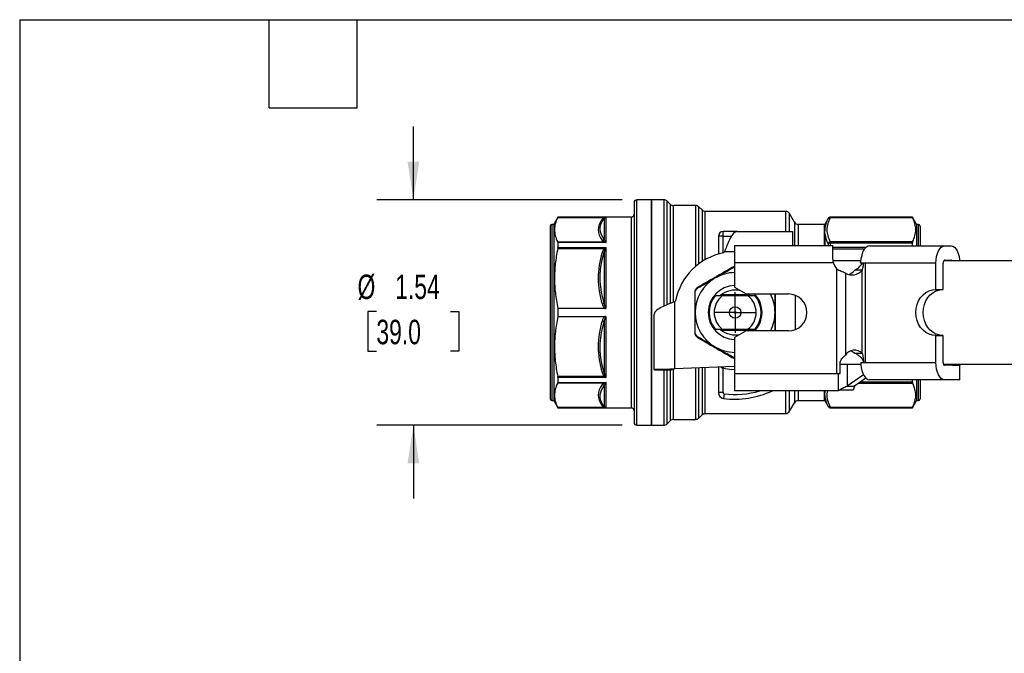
# Model space of a CAD drawing. Header units: inches. Extents: x 0.5 to 21.5, y 0.5 to 16.5.
# Tile 7 of 14: x 0.5 to 7.2, y 12.2 to 16.5. Entities that reach past the tile are written whole.
import ezdxf

# ---------------------------------------------------------------- set-up
doc = ezdxf.new("R2010")
doc.units = ezdxf.units.IN
doc.header["$LTSCALE"] = 2
doc.header["$MEASUREMENT"] = 0
doc.linetypes.add('SLD-Center', pattern=[0.75, 0.6, -0.05, 0.05, -0.05])
doc.linetypes.add('SLD-Solid', pattern=[0])
doc.layers.add('CENTER', color=40, linetype='SLD-Center')
doc.layers.add('DIMENSIONS', color=140, linetype='SLD-Solid', lineweight=25)
doc.layers.add('TEXT', color=140, linetype='SLD-Solid', lineweight=25)
doc.styles.add('SLDTEXTSTYLE0', font='TXT', dxfattribs={"width": 0.7})
doc.dimstyles.new('SLDDIMSTYLE0', dxfattribs={"dimtxt": 0.169922, "dimasz": 0.26, "dimexe": 0, "dimexo": 0.0625, "dimgap": 0.04248, "dimtad": 0, "dimtih": 1, "dimtoh": 1, "dimrnd": 1e-09, "dimzin": 12, "dimdsep": 46, "dimtxsty": 'SLDTEXTSTYLE0', "dimsah": 1, "dimcen": 0.09, "dimadec": 0, "dimazin": 3, "dimtfac": 1, "dimtmove": 0, "dimatfit": 0, "dimfxl": 0, "dimfrac": 2, "dimtolj": 1, "dimtzin": 12, "dimarcsym": 0})

# ---------------------------------------------------------------- blocks, each defined once
blk = doc.blocks.new('_D_7')
at = {"layer": 'DIMENSIONS'}
for p, q in [((3.1824, 15.2731), (3.1824, 15.7731)), ((4.6051, 15.2731), (2.9324, 15.2731)), ((2.93, 14.511), (2.8729, 14.511)), ((2.8729, 14.511), (2.8729, 14.2409)), ((3.4349, 14.511), (3.492, 14.511)), ((3.492, 14.511), (3.492, 14.2409)), ((2.8729, 14.2409), (2.93, 14.2409)), ((3.492, 14.2409), (3.4349, 14.2409)), ((4.6051, 13.7377), (2.9324, 13.7377)), ((3.1824, 13.7377), (3.1824, 13.2377))]:
    blk.add_line(p, q, dxfattribs=at)
for points in [[(3.1824, 15.2731), (3.2224, 15.5331), (3.1424, 15.5331)], [(3.1824, 13.7377), (3.1424, 13.4777), (3.2224, 13.4777)]]:
    blk.add_solid(points, dxfattribs=at)
at = {"layer": 'DIMENSIONS', "char_height": 0.16667, "attachment_point": 1, "style": 'SLDTEXTSTYLE0'}
for s, insert in [('%%c', (2.8017, 14.7639)), ('1.54', (3.0582, 14.7639)), ('39.0', (2.93, 14.4558))]:
    blk.add_mtext(s, dxfattribs=dict(at, insert=insert))
blk = doc.blocks.new('SW_CENTERMARKSYMBOL_1')
at = {"layer": 'CENTER', "color": 0}
for p, q in [((0, 0.1), (0, 0.1394)), ((0, 0), (0, 0.1)), ((-0.1, 0), (-0.1394, 0)), ((0, 0), (-0.1, 0)), ((0, 0), (0, -0.1)), ((0, 0), (0.1, 0)), ((0.1, 0), (0.1394, 0)), ((0, -0.1), (0, -0.1394))]:
    blk.add_line(p, q, dxfattribs=at)

msp = doc.modelspace()

# ---------------------------------------------------------------- linework, layer by layer
for p, q in [((4.6854, 15.2534), (4.6854, 13.7573)), ((4.8035, 15.2731), (4.7051, 15.2731)), ((4.7051, 13.7377), (4.7051, 15.2731)), ((4.8889, 15.2731), (4.8035, 15.2731)), ((4.8035, 15.2731), (4.8035, 14.5054)), ((4.8035, 14.7992), (4.8035, 15.2731)), ((4.8889, 15.2731), (4.8889, 14.5483)), ((4.9321, 15.243), (4.9111, 15.2639)), ((4.9111, 14.5581), (4.9111, 15.2639)), ((4.9321, 15.243), (4.9321, 14.5668)), ((5.1054, 15.2337), (4.9543, 15.2337)), ((4.9543, 14.5759), (4.9543, 15.2337)), ((5.1054, 15.2337), (5.1054, 14.8193)), ((5.1486, 15.2036), (5.1277, 15.2245)), ((5.1277, 14.8371), (5.1277, 15.2245)), ((5.1486, 15.2036), (5.1486, 14.8517)), ((5.7184, 15.1944), (5.1709, 15.1944)), ((5.1709, 14.8652), (5.1709, 15.1944)), ((5.7184, 15.1944), (5.7184, 15.0566)), ((5.7786, 15.1215), (5.7457, 15.1786)), ((5.7457, 15.0566), (5.7457, 15.1786)), ((4.1145, 15.094), (4.1145, 13.9168)), ((4.1381, 15.1058), (4.1263, 15.1058)), ((4.1263, 15.1058), (4.1263, 13.905)), ((4.1665, 15.155), (4.1381, 15.1058)), ((4.1381, 15.1058), (4.1381, 13.905)), ((4.1659, 15.1531), (4.4834, 15.1531)), ((4.6657, 15.155), (4.1665, 15.155)), ((4.1665, 15.155), (4.1665, 15.1545)), ((4.1665, 15.1545), (4.4967, 15.1545)), ((4.4828, 15.146), (4.4828, 15.0041)), ((4.4967, 14.9815), (4.4967, 15.1545)), ((4.6657, 15.155), (4.6657, 13.8558)), ((5.7786, 15.1215), (5.7786, 14.9618)), ((5.98, 15.1058), (5.8059, 15.1058)), ((5.8059, 14.9618), (5.8059, 15.1058)), ((5.98, 15.1058), (5.98, 15.0828)), ((6.0073, 15.1451), (5.9869, 15.1097)), ((5.9869, 15.0866), (5.9869, 15.1097)), ((6.0073, 15.1451), (6.0073, 15.1448)), ((6.0239, 15.1522), (6.5833, 15.1522)), ((6.5822, 15.155), (6.0244, 15.155)), ((6.0244, 15.1546), (6.0244, 15.155)), ((6.5822, 15.1546), (6.0244, 15.1546)), ((6.6106, 15.1058), (6.5822, 15.155)), ((6.5822, 15.1546), (6.5822, 15.155)), ((6.6224, 15.1058), (6.6106, 15.1058)), ((6.6106, 15.1058), (6.6106, 14.9598)), ((6.6224, 15.1058), (6.6224, 14.9598)), ((6.6342, 15.094), (6.6342, 14.9598)), ((5.2917, 15.0251), (5.2917, 15.0566)), ((5.3871, 15.0566), (5.2917, 15.0566)), ((5.3871, 15.0566), (5.7681, 15.0566)), ((5.7681, 14.9618), (5.7681, 15.0566)), ((5.98, 15.03), (5.98, 14.9618)), ((5.9869, 14.9618), (5.9869, 15.0334)), ((4.4834, 14.9853), (4.1659, 14.9853)), ((4.1665, 14.9815), (4.1665, 14.9473)), ((4.4967, 14.9815), (4.1665, 14.9815)), ((5.2602, 15.0251), (5.2602, 14.9027)), ((5.2917, 15.0251), (5.2602, 15.0251)), ((5.2917, 14.9104), (5.2917, 15.0251)), ((5.2917, 15.0251), (5.3501, 15.0251)), ((5.3706, 14.9618), (5.3706, 14.8437)), ((5.3706, 14.9618), (6.0399, 14.9618)), ((6.0073, 14.9728), (6.0073, 14.9618)), ((6.5833, 14.9861), (6.0239, 14.9861)), ((6.0244, 14.98), (6.5822, 14.98)), ((6.0244, 14.9618), (6.0244, 14.98)), ((6.0399, 14.8975), (6.0399, 14.9618)), ((6.29, 14.9598), (6.8014, 14.9598)), ((6.5822, 14.9598), (6.5822, 14.98)), ((6.8014, 14.9598), (6.8452, 14.9598)), ((4.1659, 14.9414), (4.4834, 14.9414)), ((4.1665, 14.9473), (4.4967, 14.9473)), ((4.4828, 14.9126), (4.4828, 14.5701)), ((4.4967, 14.5365), (4.4967, 14.9473)), ((5.2956, 14.9112), (5.3014, 14.9188)), ((5.3706, 14.9188), (5.3014, 14.9188)), ((6.2652, 14.9489), (6.0399, 14.9489)), ((6.0399, 14.9395), (6.2568, 14.9395)), ((6.0439, 14.8437), (5.3706, 14.8437)), ((5.3706, 14.8437), (5.3706, 14.6768)), ((6.0422, 14.8597), (6.2298, 14.8597)), ((6.2477, 14.8417), (6.227, 14.8417)), ((6.248, 14.8417), (6.2477, 14.8417)), ((6.2591, 14.8417), (6.248, 14.8417)), ((6.7424, 14.8417), (6.2591, 14.8417)), ((6.2591, 14.8417), (6.2591, 14.1651)), ((6.7424, 14.6629), (6.7424, 14.8417)), ((6.7916, 14.6629), (6.7916, 14.8417)), ((6.7936, 14.8597), (7.2822, 14.8597)), ((6.8014, 14.8614), (6.8452, 14.8614)), ((4.8035, 13.7377), (4.8035, 14.7992)), ((6.067, 14.0903), (6.067, 14.8004)), ((6.126, 14.7742), (6.126, 14.2152)), ((6.2394, 14.7935), (6.1902, 14.7935)), ((6.2394, 14.2282), (6.2394, 14.7935)), ((5.4682, 14.6257), (5.2805, 14.6257)), ((5.2815, 14.6264), (5.4672, 14.6264)), ((5.3706, 14.6768), (5.4494, 14.6314)), ((5.4494, 14.6314), (5.7368, 14.6314)), ((5.4747, 14.6203), (5.4604, 14.6314)), ((6.7424, 14.6629), (6.7916, 14.6629)), ((4.961, 14.5784), (4.9685, 14.5841)), ((4.961, 14.5784), (4.961, 14.121)), ((5.4619, 14.6186), (5.2868, 14.6186)), ((5.7853, 14.3891), (5.7853, 14.6217)), ((4.1665, 14.5332), (4.1665, 14.4776)), ((4.4872, 14.5332), (4.1665, 14.5332)), ((4.8035, 14.5054), (4.8035, 13.7377)), ((4.8232, 14.1168), (4.8232, 14.4926)), ((4.1665, 14.4776), (4.4872, 14.4776)), ((4.4828, 14.4406), (4.4828, 14.0982)), ((4.4967, 14.0635), (4.4967, 14.4742)), ((5.2805, 14.3851), (5.4682, 14.3851)), ((5.4672, 14.3843), (5.2815, 14.3843)), ((5.2868, 14.3922), (5.4619, 14.3922)), ((5.4494, 14.3794), (5.3706, 14.3339)), ((5.7368, 14.3794), (5.4494, 14.3794)), ((5.4604, 14.3794), (5.4746, 14.3904)), ((5.3706, 14.3339), (5.3706, 14.0903)), ((6.7424, 14.1651), (6.7424, 14.3479)), ((6.7424, 14.3479), (6.7916, 14.3479)), ((6.7916, 14.1651), (6.7916, 14.3479)), ((6.1902, 14.2282), (6.2394, 14.2282)), ((6.0899, 14.0903), (6.0899, 14.157)), ((6.2306, 14.1651), (6.2493, 14.1651)), ((6.2493, 14.1651), (6.2591, 14.1651)), ((6.2591, 14.1651), (6.7424, 14.1651)), ((4.9413, 14.1168), (4.8232, 14.1168)), ((4.8232, 14.1168), (4.8232, 14.1117)), ((4.9413, 14.1117), (4.8232, 14.1117)), ((4.8889, 14.1117), (4.8889, 13.7377)), ((4.9111, 13.7469), (4.9111, 14.1117)), ((4.9321, 14.1117), (4.9321, 13.7678)), ((4.9413, 14.1168), (4.9413, 14.1117)), ((4.9543, 13.777), (4.9543, 14.1196)), ((5.3706, 14.1363), (4.961, 14.121)), ((5.1054, 14.1264), (5.1054, 13.777)), ((5.1277, 13.7863), (5.1277, 14.1272)), ((5.1486, 14.128), (5.1486, 13.8072)), ((5.1709, 13.8164), (5.1709, 14.1288)), ((5.2602, 14.1321), (5.2602, 13.9593)), ((5.2932, 14.1334), (5.2917, 14.1265)), ((5.2917, 13.9593), (5.2917, 14.1265)), ((5.3706, 14.0903), (6.067, 14.0903)), ((5.3706, 14.0903), (5.3706, 13.9722)), ((6.067, 14.0903), (6.0793, 14.0903)), ((6.0793, 14.0903), (6.0899, 14.0903)), ((6.0793, 13.9722), (6.0793, 14.0903)), ((6.0796, 13.9761), (6.0796, 14.0903)), ((6.2314, 14.1511), (6.0899, 14.1511)), ((6.1386, 14.1511), (6.1386, 14.0039)), ((7.2822, 14.1511), (6.7936, 14.1511)), ((6.9042, 14.1454), (6.8014, 14.1454)), ((6.855, 14.1511), (6.855, 14.1446)), ((6.9042, 14.1446), (6.855, 14.1446)), ((6.9042, 14.1511), (6.9042, 14.1446)), ((6.9042, 14.047), (6.9042, 14.1454)), ((4.4834, 14.0693), (4.1659, 14.0693)), ((4.1659, 14.0255), (4.4834, 14.0255)), ((4.1665, 14.0635), (4.1665, 14.0292)), ((4.4967, 14.0635), (4.1665, 14.0635)), ((4.1665, 14.0292), (4.4967, 14.0292)), ((4.4967, 13.8562), (4.4967, 14.0292)), ((6.0796, 14.0713), (6.0793, 14.0713)), ((6.0793, 14.0619), (6.0796, 14.0619)), ((6.0796, 14.0308), (6.0793, 14.0308)), ((6.0793, 14.0247), (6.0796, 14.0247)), ((6.2491, 14.0798), (6.1386, 14.0039)), ((6.2657, 14.0574), (6.1878, 14.0039)), ((6.2181, 14.0247), (6.5833, 14.0247)), ((6.5822, 14.0308), (6.2269, 14.0308)), ((6.8014, 14.047), (6.29, 14.047)), ((6.5822, 14.0308), (6.5822, 14.047)), ((6.6106, 14.047), (6.6106, 13.905)), ((6.6224, 14.047), (6.6224, 13.905)), ((6.6342, 14.047), (6.6342, 13.9168)), ((6.9042, 14.047), (6.8014, 14.047)), ((4.4828, 14.0066), (4.4828, 13.8648)), ((5.2917, 13.9593), (5.2602, 13.9593)), ((6.0793, 13.9722), (5.3706, 13.9722)), ((5.7184, 13.9722), (5.7184, 13.8164)), ((5.7457, 13.8322), (5.7457, 13.9722)), ((5.7786, 13.9722), (5.7786, 13.8892)), ((5.8059, 13.905), (5.8059, 13.9722)), ((6.0796, 13.9761), (6.085, 13.9761)), ((6.1789, 13.9761), (6.085, 13.9761)), ((6.1386, 14.0039), (6.1878, 14.0039)), ((4.1263, 13.905), (4.1381, 13.905)), ((4.1381, 13.905), (4.1665, 13.8558)), ((5.2985, 13.9515), (5.2942, 13.9203)), ((5.7457, 13.8322), (5.7786, 13.8892)), ((5.8059, 13.905), (5.98, 13.905)), ((5.98, 13.928), (5.98, 13.905)), ((5.9869, 13.9011), (5.9869, 13.9242)), ((5.9869, 13.9011), (6.0073, 13.8656)), ((6.5822, 13.8558), (6.6106, 13.905)), ((6.6106, 13.905), (6.6224, 13.905)), ((4.4834, 13.8577), (4.1659, 13.8577)), ((4.1665, 13.8562), (4.1665, 13.8558)), ((4.4967, 13.8562), (4.1665, 13.8562)), ((4.1665, 13.8558), (4.6657, 13.8558)), ((6.0073, 13.866), (6.0073, 13.8656)), ((6.5833, 13.8585), (6.0239, 13.8585)), ((6.0244, 13.8561), (6.5822, 13.8561)), ((6.0244, 13.8558), (6.0244, 13.8561)), ((6.0244, 13.8558), (6.5822, 13.8558)), ((6.5822, 13.8558), (6.5822, 13.8561)), ((4.9111, 13.7469), (4.9321, 13.7678)), ((4.9543, 13.777), (5.1054, 13.777)), ((5.1277, 13.7863), (5.1486, 13.8072)), ((5.1709, 13.8164), (5.7184, 13.8164)), ((4.7051, 13.7377), (4.8035, 13.7377)), ((4.8035, 13.7377), (4.8889, 13.7377))]:
    msp.add_line(p, q)
at = {"flags": 128}
for points in [[(6.7424, 14.8417), (6.7435, 14.8648), (6.7469, 14.8869), (6.7523, 14.9074), (6.7597, 14.9253), (6.7686, 14.9399), (6.7788, 14.9509), (6.7899, 14.9576), (6.8014, 14.9598)], [(6.8452, 14.9598), (6.8567, 14.9576), (6.8678, 14.9509), (6.878, 14.9399), (6.887, 14.9253), (6.8943, 14.9074), (6.8998, 14.8869), (6.9031, 14.8648), (6.9036, 14.8597)], [(6.7424, 14.3479), (6.7187, 14.3503), (6.6957, 14.3574), (6.6742, 14.369), (6.6547, 14.3847), (6.6379, 14.4042), (6.6243, 14.4266), (6.6142, 14.4515), (6.6081, 14.478), (6.606, 14.5054), (6.6081, 14.5327), (6.6142, 14.5592), (6.6243, 14.5841), (6.6379, 14.6066), (6.6547, 14.626), (6.6742, 14.6418), (6.6957, 14.6534), (6.7187, 14.6605), (6.7424, 14.6629)], [(6.7916, 14.3479), (6.7679, 14.3503), (6.7449, 14.3574), (6.7234, 14.369), (6.7039, 14.3847), (6.6871, 14.4042), (6.6735, 14.4266), (6.6634, 14.4515), (6.6573, 14.478), (6.6552, 14.5054), (6.6573, 14.5327), (6.6634, 14.5592), (6.6735, 14.5841), (6.6871, 14.6066), (6.7039, 14.626), (6.7234, 14.6418), (6.7449, 14.6534), (6.7679, 14.6605), (6.7916, 14.6629)], [(6.1637, 14.245), (6.1771, 14.2384), (6.1902, 14.2282)], [(6.8014, 14.047), (6.7899, 14.0493), (6.7788, 14.056), (6.7686, 14.0669), (6.7597, 14.0816), (6.7523, 14.0995), (6.7469, 14.1199), (6.7435, 14.142), (6.7424, 14.1651)], [(5.2917, 14.1265), (5.3364, 14.1195), (5.3706, 14.1176)], [(6.2314, 14.1499), (6.2337, 14.1291), (6.2379, 14.1096), (6.2437, 14.0918), (6.251, 14.0764), (6.2596, 14.0638), (6.2692, 14.0546), (6.2794, 14.0489), (6.29, 14.047)]]:
    msp.add_lwpolyline(points, dxfattribs=at)
for radius in [0.0394, 0.00511]:
    msp.add_circle((5.3744, 14.5054), radius)
for centre, radius, start, end in [((4.7051, 15.2534), 0.0197, 90, 180), ((4.8889, 15.2416), 0.0315, 45, 90), ((4.9543, 15.2652), 0.0315, 225, 270), ((5.1054, 15.2022), 0.0315, 45, 90), ((4.6657, 15.1747), 0.0197, 270, 0), ((5.1709, 15.2259), 0.0315, 225, 270), ((5.7184, 15.1629), 0.0315, 30, 90), ((4.1263, 15.094), 0.0118, 90, 180), ((5.8059, 15.1373), 0.0315, 210, 270), ((5.98, 15.1136), 0.00787, 270, 330), ((6.0244, 15.1353), 0.0197, 90, 150), ((6.6224, 15.094), 0.0118, 0, 90), ((5.2917, 15.0251), 0.0315, 90, 180), ((6.3075, 14.8926), 0.0695, 104.61144, 174.86627), ((5.3744, 14.5054), 0.4134, 100.98058, 169.01942), ((6.1521, 14.8735), 0.1122, 195.39587, 220.6259), ((6.8252, 14.8422), 0.0336, 160.26712, 180.80823), ((6.8018, 14.8551), 0.00634, 92.96763, 133.16194), ((6.8449, 14.8551), 0.00634, 46.83806, 87.03237), ((5.3744, 14.5054), 0.2717, 90.78516, 120), ((6.1715, 14.8494), 0.088, 238.87131, 320.53786), ((6.1187, 14.855), 0.0943, 287.22659, 319.33132), ((5.3744, 14.5054), 0.2717, 120, 180), ((5.3744, 14.5054), 0.1831, 91.16512, 268.83488), ((5.3744, 14.5054), 0.1526, 76.04734, 131.11114), ((5.3744, 14.5054), 0.1831, 360, 43.48558), ((5.3744, 14.5054), 0.2717, 360, 27.63053), ((5.7368, 14.5054), 0.126, 270, 90), ((5.3744, 14.5054), 0.1772, 140.29098, 219.70902), ((5.3744, 14.5054), 0.1431, 127.70738, 232.29262), ((5.3744, 14.5054), 0.1431, 307.70738, 52.29262), ((5.3744, 14.5054), 0.1772, 320.29098, 39.70902), ((5.3744, 14.5054), 0.2717, 180, 240), ((5.3744, 14.5054), 0.1831, 316.51442, 360), ((5.3744, 14.5054), 0.2717, 332.36947, 360), ((5.3744, 14.5054), 0.1526, 228.88884, 283.95266), ((5.3744, 14.5054), 0.2717, 240, 269.21484), ((6.188, 14.1758), 0.0734, 45.54993, 147.49039), ((6.8252, 14.1646), 0.0336, 179.19177, 199.73288), ((6.8027, 14.154), 0.00866, 199.74898, 261.67218), ((5.2996, 13.9593), 0.0394, 180, 262.20007), ((5.2996, 13.9593), 0.00787, 180, 262.20007), ((5.3744, 14.5054), 0.5906, 262.20007, 295.4593), ((5.3744, 14.5054), 0.5591, 262.20007, 287.49219), ((4.1263, 13.9168), 0.0118, 180, 270), ((5.8059, 13.8735), 0.0315, 90, 150), ((5.98, 13.8971), 0.00787, 30, 90), ((6.6224, 13.9168), 0.0118, 270, 0), ((4.6657, 13.8361), 0.0197, 0, 90), ((5.7184, 13.8479), 0.0315, 270, 330), ((6.0244, 13.8755), 0.0197, 210, 270), ((4.7051, 13.7573), 0.0197, 180, 270), ((4.9543, 13.7455), 0.0315, 90, 135), ((5.1054, 13.8085), 0.0315, 270, 315), ((5.1709, 13.7849), 0.0315, 90, 135), ((4.8889, 13.7692), 0.0315, 270, 315)]:
    msp.add_arc(centre, radius, start, end)
for points, knots in [([(4.1659, 15.1531), (4.1583, 15.1382), (4.1528, 15.124), (4.1456, 15.0963), (4.1438, 15.0827), (4.1438, 15.0556), (4.1456, 15.0421), (4.1528, 15.0143), (4.1583, 15.0001), (4.1659, 14.9853)], [0, 0, 0, 0, 0.25, 0.25, 0.5, 0.5, 0.75, 0.75, 1, 1, 1, 1]), ([(4.4688, 15.1416), (4.4512, 15.1181), (4.4412, 15.0936), (4.4409, 15.0447), (4.4512, 15.0202), (4.4688, 14.9967)], [0, 0, 0, 0, 0.5, 0.5, 1, 1, 1, 1]), ([(4.4828, 15.0041), (4.4676, 15.0236), (4.4448, 15.0707), (4.4625, 15.1192), (4.4828, 15.146)], [0, 0, 0, 0, 0.4176604, 0.974541, 0.974541, 0.974541, 0.974541]), ([(6.0239, 14.9861), (6.0097, 15.0134), (6.0016, 15.0413), (6.0018, 15.0971), (6.0097, 15.1249), (6.0239, 15.1522)], [0, 0, 0, 0, 0.5, 0.5, 1, 1, 1, 1]), ([(6.0069, 15.1439), (6.0088, 15.1471), (6.014, 15.1514), (6.021, 15.1525), (6.0239, 15.1522)], [0, 0, 0, 0, 0.571429, 1, 1, 1, 1]), ([(6.0073, 15.1448), (6.009, 15.1478), (6.0115, 15.1503), (6.0175, 15.1537), (6.0209, 15.1546), (6.0244, 15.1546)], [0, 0, 0, 0, 0.5, 0.5, 1, 1, 1, 1]), ([(6.5833, 14.9861), (6.5907, 15.0008), (6.5961, 15.0148), (6.6032, 15.0423), (6.6049, 15.0557), (6.6049, 15.0826), (6.6032, 15.096), (6.5961, 15.1235), (6.5907, 15.1375), (6.5833, 15.1522)], [0, 0, 0, 0, 0.25, 0.25, 0.5, 0.5, 0.75, 0.75, 1, 1, 1, 1]), ([(5.3871, 15.0566), (5.3833, 15.0566), (5.3795, 15.0556), (5.368, 15.0495), (5.3605, 15.0416), (5.3452, 15.0189), (5.3376, 15.0044), (5.3252, 14.9772), (5.3204, 14.9661), (5.3109, 14.9428), (5.3062, 14.9308), (5.3014, 14.9188)], [0, 0, 0, 0, 0.0789561, 0.0789561, 0.2372305, 0.2372305, 0.3954967, 0.3954967, 0.494179, 0.494179, 0.5928616, 0.5928616, 0.5928616, 0.5928616]), ([(5.98, 15.0828), (5.98, 15.0774), (5.981, 15.0626), (5.98, 15.0428), (5.98, 15.03)], [0, 0, 0, 0, 0.1524807, 0.3557882, 0.3557882, 0.3557882, 0.3557882]), ([(5.9869, 15.0334), (5.9864, 15.0455), (5.9867, 15.0648), (5.9865, 15.0806), (5.9869, 15.0866)], [0, 0, 0, 0, 0.2033076, 0.3557882, 0.3557882, 0.3557882, 0.3557882]), ([(6.0239, 14.9861), (6.021, 14.9859), (6.014, 14.9838), (6.0088, 14.9786), (6.0069, 14.9751)], [0, 0, 0, 0, 0.428571, 1, 1, 1, 1]), ([(6.0244, 14.98), (6.0209, 14.98), (6.0175, 14.9793), (6.0115, 14.9768), (6.009, 14.975), (6.0073, 14.9728)], [0, 0, 0, 0, 0.5, 0.5, 1, 1, 1, 1]), ([(4.1659, 14.9414), (4.1582, 14.9053), (4.1527, 14.8708), (4.1455, 14.8034), (4.1438, 14.7704), (4.1439, 14.7045), (4.1457, 14.6715), (4.1532, 14.6039), (4.1588, 14.5694), (4.1665, 14.5332)], [0, 0, 0, 0, 0.25, 0.25, 0.5, 0.5, 0.75, 0.75, 1, 1, 1, 1]), ([(4.4688, 14.9138), (4.4512, 14.8571), (4.4412, 14.798), (4.4409, 14.6798), (4.4512, 14.6208), (4.4688, 14.564)], [0, 0, 0, 0, 0.5, 0.5, 1, 1, 1, 1]), ([(4.4828, 14.5701), (4.4676, 14.6177), (4.4448, 14.7324), (4.4625, 14.8488), (4.4828, 14.9126)], [0, 0, 0, 0, 0.4176718, 0.9745675, 0.9745675, 0.9745675, 0.9745675]), ([(6.0439, 14.8437), (6.0426, 14.853), (6.0416, 14.8622), (6.0403, 14.8803), (6.0399, 14.8892), (6.0399, 14.8975)], [0, 0, 0, 0, 0.5, 0.5, 1, 1, 1, 1]), ([(6.2383, 14.8988), (6.2359, 14.89), (6.2337, 14.8808), (6.2299, 14.8615), (6.2283, 14.8516), (6.227, 14.8417)], [0, 0, 0, 0, 0.5, 0.5, 1, 1, 1, 1]), ([(6.1902, 14.7935), (6.1996, 14.7993), (6.2094, 14.8059), (6.2274, 14.8219), (6.2356, 14.8309), (6.2416, 14.8417)], [0, 0, 0, 0, 0.5, 0.5, 1, 1, 1, 1]), ([(6.248, 14.8417), (6.2472, 14.8336), (6.2461, 14.8255), (6.2433, 14.8093), (6.2415, 14.8014), (6.2394, 14.7935)], [0, 0, 0, 0, 0.5, 0.5, 1, 1, 1, 1]), ([(5.3527, 14.8111), (5.3148, 14.7892), (5.2757, 14.7666), (5.1974, 14.7215), (5.1583, 14.6989), (5.1204, 14.677)], [0, 0, 0, 0, 0.5, 0.5, 1, 1, 1, 1]), ([(5.3706, 14.8164), (5.3681, 14.8162), (5.3618, 14.8157), (5.3561, 14.8128), (5.3527, 14.8111)], [0, 0, 0, 0, 0.3929713, 1, 1, 1, 1]), ([(5.3564, 14.8082), (5.3555, 14.8094), (5.354, 14.811), (5.353, 14.8113), (5.3527, 14.8111)], [0, 0, 0, 0, 0.571429, 1, 1, 1, 1]), ([(5.3564, 14.8082), (5.3592, 14.8096), (5.3637, 14.8119), (5.3687, 14.8123), (5.3706, 14.8125)], [0, 0, 0, 0, 0.624614, 1, 1, 1, 1]), ([(6.126, 14.7742), (6.1166, 14.7772), (6.1067, 14.7808), (6.0866, 14.7895), (6.0765, 14.7945), (6.067, 14.8004)], [0, 0, 0, 0, 0.5, 0.5, 1, 1, 1, 1]), ([(5.1211, 14.6723), (5.1538, 14.6915), (5.1932, 14.7144), (5.2328, 14.7374), (5.2385, 14.7406)], [0, 0, 0, 0, 0.2952697, 0.3444161, 0.3444161, 0.3444161, 0.3444161]), ([(5.1031, 14.6413), (5.1016, 14.6411), (5.0995, 14.6405), (5.0988, 14.6398), (5.0988, 14.6395)], [0, 0, 0, 0, 0.571429, 1, 1, 1, 1]), ([(5.0988, 14.6395), (5.0988, 14.5957), (5.0988, 14.5506), (5.0988, 14.4602), (5.0988, 14.415), (5.0988, 14.3713)], [0, 0, 0, 0, 0.5, 0.5, 1, 1, 1, 1]), ([(5.1027, 14.5054), (5.1027, 14.5119), (5.1027, 14.5578), (5.1029, 14.6033), (5.1031, 14.6413)], [0.3443637, 0.3443637, 0.3443637, 0.3443637, 0.3936888, 0.6889555, 0.6889555, 0.6889555, 0.6889555]), ([(5.1211, 14.6723), (5.1205, 14.6737), (5.1199, 14.6759), (5.1201, 14.6768), (5.1204, 14.677)], [0, 0, 0, 0, 0.571429, 1, 1, 1, 1]), ([(5.6456, 14.6314), (5.6457, 14.6123), (5.6459, 14.5709), (5.646, 14.5283), (5.646, 14.5054)], [0, 0, 0, 0, 0.460248, 1, 1, 1, 1]), ([(5.6499, 14.3794), (5.6499, 14.4015), (5.6499, 14.4483), (5.6499, 14.5163), (5.6499, 14.5786), (5.6499, 14.6147), (5.6499, 14.6314)], [0, 0, 0, 0, 0.265958, 0.563895, 0.798085, 1, 1, 1, 1]), ([(4.4688, 14.564), (4.4706, 14.5583), (4.4726, 14.5527), (4.477, 14.5447), (4.4786, 14.5422), (4.4825, 14.5372), (4.4847, 14.5349), (4.4872, 14.5332)], [0, 0, 0, 0, 0.5, 0.5, 0.75, 0.75, 1, 1, 1, 1]), ([(4.4967, 14.5365), (4.4932, 14.5365), (4.4868, 14.5478), (4.484, 14.5619), (4.4828, 14.5701)], [-0.191728, -0.191728, -0.191728, -0.191728, -0.1387273, -0.0680597, -0.0680597, -0.0680597, -0.0680597]), ([(4.961, 14.5784), (4.9513, 14.5745), (4.9417, 14.5707), (4.9134, 14.5593), (4.8956, 14.5517), (4.8643, 14.5364), (4.8513, 14.5288), (4.8356, 14.5164), (4.831, 14.5117), (4.8247, 14.5021), (4.8232, 14.4974), (4.8232, 14.4926)], [0, 0, 0, 0, 0.0789561, 0.0789561, 0.2372305, 0.2372305, 0.3954967, 0.3954967, 0.494179, 0.494179, 0.5928616, 0.5928616, 0.5928616, 0.5928616]), ([(4.4872, 14.5332), (4.4874, 14.5331), (4.4882, 14.5331), (4.4897, 14.5333), (4.4922, 14.5338), (4.4948, 14.5348), (4.4962, 14.5361), (4.4967, 14.5365)], [0, 0, 0, 0, 0.061774, 0.221263, 0.458405, 0.799521, 1, 1, 1, 1]), ([(5.646, 14.5054), (5.6459, 14.4829), (5.6458, 14.4403), (5.6457, 14.3989), (5.6456, 14.3794)], [0, 0, 0, 0, 0.529606, 1, 1, 1, 1]), ([(4.1665, 14.4776), (4.1588, 14.4414), (4.1532, 14.4068), (4.1457, 14.3393), (4.1439, 14.3063), (4.1438, 14.2404), (4.1455, 14.2074), (4.1527, 14.1399), (4.1582, 14.1055), (4.1659, 14.0693)], [0, 0, 0, 0, 0.25, 0.25, 0.5, 0.5, 0.75, 0.75, 1, 1, 1, 1]), ([(4.4688, 14.4468), (4.4512, 14.39), (4.4409, 14.331), (4.4412, 14.2128), (4.4512, 14.1537), (4.4688, 14.0969)], [0, 0, 0, 0, 0.5, 0.5, 1, 1, 1, 1]), ([(4.4828, 14.0982), (4.4625, 14.162), (4.4448, 14.2783), (4.4676, 14.393), (4.4828, 14.4406)], [0, 0, 0, 0, 0.5568806, 0.974541, 0.974541, 0.974541, 0.974541]), ([(4.4872, 14.4776), (4.4847, 14.4758), (4.4825, 14.4735), (4.4786, 14.4686), (4.477, 14.466), (4.4726, 14.458), (4.4706, 14.4524), (4.4688, 14.4468)], [0, 0, 0, 0, 0.25, 0.25, 0.5, 0.5, 1, 1, 1, 1]), ([(4.4828, 14.4406), (4.484, 14.4488), (4.4868, 14.463), (4.4932, 14.4742), (4.4967, 14.4742)], [-0.1236681, -0.1236681, -0.1236681, -0.1236681, -0.0530006, 0, 0, 0, 0]), ([(4.4967, 14.4742), (4.4962, 14.4746), (4.495, 14.4757), (4.4923, 14.477), (4.4895, 14.4776), (4.4877, 14.4776), (4.4872, 14.4776)], [0, 0, 0, 0, 0.186647, 0.477975, 0.850944, 1, 1, 1, 1]), ([(5.1031, 14.3695), (5.1016, 14.3697), (5.0995, 14.3702), (5.0988, 14.371), (5.0988, 14.3713)], [0, 0, 0, 0, 0.571429, 1, 1, 1, 1]), ([(5.1211, 14.3384), (5.1205, 14.337), (5.1199, 14.3349), (5.1201, 14.3339), (5.1204, 14.3338)], [0, 0, 0, 0, 0.571429, 1, 1, 1, 1]), ([(5.1204, 14.3338), (5.1583, 14.3119), (5.1974, 14.2893), (5.2757, 14.2441), (5.3148, 14.2215), (5.3527, 14.1997)], [0, 0, 0, 0, 0.5, 0.5, 1, 1, 1, 1]), ([(5.3564, 14.2025), (5.3235, 14.2213), (5.2839, 14.244), (5.2442, 14.2668), (5.2385, 14.2701)], [0, 0, 0, 0, 0.2952697, 0.3444161, 0.3444161, 0.3444161, 0.3444161]), ([(6.2495, 14.1651), (6.2488, 14.1689), (6.2478, 14.1726), (6.245, 14.1797), (6.2432, 14.1832), (6.2371, 14.1929), (6.232, 14.1986), (6.2208, 14.209), (6.2148, 14.2135), (6.2025, 14.2216), (6.1963, 14.225), (6.1902, 14.2282)], [0, 0, 0, 0, 0.125, 0.125, 0.25, 0.25, 0.5, 0.5, 0.75, 0.75, 1, 1, 1, 1]), ([(6.2394, 14.2282), (6.241, 14.2232), (6.2424, 14.218), (6.2448, 14.2076), (6.2458, 14.2023), (6.2481, 14.1864), (6.249, 14.1758), (6.2493, 14.1651)], [0, 0, 0, 0, 0.25, 0.25, 0.5, 0.5, 1, 1, 1, 1]), ([(5.3527, 14.1997), (5.353, 14.1995), (5.354, 14.1997), (5.3555, 14.2014), (5.3564, 14.2025)], [0, 0, 0, 0, 0.428571, 1, 1, 1, 1]), ([(5.3527, 14.1997), (5.3561, 14.1979), (5.3618, 14.1951), (5.3681, 14.1945), (5.3706, 14.1943)], [0, 0, 0, 0, 0.607162, 1, 1, 1, 1]), ([(5.3706, 14.1983), (5.3687, 14.1985), (5.3637, 14.1989), (5.3592, 14.2011), (5.3564, 14.2025)], [0, 0, 0, 0, 0.375366, 1, 1, 1, 1]), ([(6.0899, 14.157), (6.0899, 14.1631), (6.0911, 14.1691), (6.0952, 14.1805), (6.098, 14.1858), (6.1084, 14.2005), (6.1172, 14.2085), (6.126, 14.2152)], [0, 0, 0, 0, 0.25, 0.25, 0.5, 0.5, 1, 1, 1, 1]), ([(6.2306, 14.1651), (6.2307, 14.1625), (6.2309, 14.16), (6.2311, 14.1549), (6.2313, 14.1524), (6.2314, 14.1499)], [0, 0, 0, 0, 0.01941287, 0.01941287, 0.03883985, 0.03883985, 0.03883985, 0.03883985]), ([(4.8232, 14.1168), (4.8232, 14.117), (4.824, 14.1172), (4.8293, 14.1177), (4.8361, 14.118), (4.8559, 14.1187), (4.8687, 14.1191), (4.8949, 14.1197), (4.9073, 14.12), (4.9336, 14.1205), (4.9472, 14.1207), (4.961, 14.121)], [0, 0, 0, 0, 0.0682639, 0.0682639, 0.2050479, 0.2050479, 0.3418248, 0.3418248, 0.4465034, 0.4465034, 0.5511816, 0.5511816, 0.5511816, 0.5511816]), ([(5.2777, 14.1328), (5.2783, 14.1324), (5.2823, 14.1303), (5.2874, 14.1282), (5.2917, 14.1265)], [0, 0, 0, 0, 0.1694506, 1, 1, 1, 1]), ([(4.1659, 14.0255), (4.1583, 14.0106), (4.1528, 13.9964), (4.1456, 13.9687), (4.1438, 13.9552), (4.1438, 13.928), (4.1456, 13.9145), (4.1528, 13.8867), (4.1583, 13.8726), (4.1659, 13.8577)], [0, 0, 0, 0, 0.25, 0.25, 0.5, 0.5, 0.75, 0.75, 1, 1, 1, 1]), ([(6.5833, 13.8585), (6.5907, 13.8732), (6.5961, 13.8873), (6.6032, 13.9147), (6.6049, 13.9282), (6.6049, 13.955), (6.6032, 13.9685), (6.5961, 13.9959), (6.5907, 14.01), (6.5833, 14.0247)], [0, 0, 0, 0, 0.25, 0.25, 0.5, 0.5, 0.75, 0.75, 1, 1, 1, 1]), ([(4.4688, 14.0141), (4.4512, 13.9905), (4.4409, 13.9661), (4.4412, 13.9171), (4.4512, 13.8927), (4.4688, 13.8691)], [0, 0, 0, 0, 0.5, 0.5, 1, 1, 1, 1]), ([(4.4828, 13.8648), (4.4625, 13.8915), (4.4448, 13.94), (4.4676, 13.9872), (4.4828, 14.0066)], [0, 0, 0, 0, 0.5568957, 0.9745675, 0.9745675, 0.9745675, 0.9745675]), ([(5.9802, 13.9722), (5.9802, 13.9719), (5.9802, 13.9672), (5.9805, 13.96), (5.9806, 13.9507), (5.9804, 13.9422), (5.9801, 13.9346), (5.9801, 13.9299), (5.98, 13.928)], [0, 0, 0, 0, 0.015143, 0.246371, 0.42422, 0.591554, 0.826897, 1, 1, 1, 1]), ([(5.9869, 13.9242), (5.9867, 13.9317), (5.9864, 13.9453), (5.9867, 13.9638), (5.9868, 13.9722)], [0, 0, 0, 0, 0.548233, 1, 1, 1, 1]), ([(6.0239, 13.8585), (6.0172, 13.8739), (6.0036, 13.9047), (5.9994, 13.9429), (6.0044, 13.9653), (6.0059, 13.9722)], [0, 0, 0, 0, 0.409903, 0.81984, 1, 1, 1, 1]), ([(6.085, 13.9761), (6.0894, 13.9808), (6.0964, 13.9854), (6.1147, 13.9947), (6.1259, 13.9993), (6.1386, 14.0039)], [0, 0, 0, 0, 0.1171489, 0.1171489, 0.2342978, 0.2342978, 0.2342978, 0.2342978]), ([(6.1878, 14.0039), (6.1857, 13.9993), (6.1838, 13.9947), (6.1808, 13.9854), (6.1796, 13.9808), (6.1789, 13.9761)], [0, 0, 0, 0, 0.03999809, 0.03999809, 0.07999618, 0.07999618, 0.07999618, 0.07999618]), ([(6.0239, 13.8585), (6.021, 13.8583), (6.014, 13.8593), (6.0088, 13.8637), (6.0069, 13.8669)], [0, 0, 0, 0, 0.428571, 1, 1, 1, 1]), ([(6.0244, 13.8561), (6.0209, 13.8561), (6.0175, 13.8571), (6.0115, 13.8605), (6.009, 13.863), (6.0073, 13.866)], [0, 0, 0, 0, 0.5, 0.5, 1, 1, 1, 1])]:
    msp.add_open_spline(points, degree=3, knots=knots)
for points in [[(4.1659, 15.1531), (4.1663, 15.1539), (4.1665, 15.1544), (4.1665, 15.1545)], [(4.4834, 15.1531), (4.4758, 15.1499), (4.4719, 15.1457), (4.4688, 15.1416)], [(4.4828, 15.146), (4.4792, 15.1427), (4.4741, 15.141), (4.4688, 15.1416)], [(4.4828, 15.146), (4.4843, 15.1485), (4.4863, 15.151), (4.49, 15.1527)], [(4.4967, 15.1545), (4.4922, 15.1545), (4.4877, 15.154), (4.4834, 15.1531)], [(4.49, 15.1527), (4.488, 15.1521), (4.4857, 15.1522), (4.4834, 15.1531)], [(4.49, 15.1527), (4.4922, 15.1538), (4.4944, 15.1544), (4.4967, 15.1545)], [(6.0069, 15.1439), (5.9971, 15.1251), (5.9903, 15.1059), (5.987, 15.0866)], [(6.0073, 15.1448), (6.0073, 15.1447), (6.0072, 15.1444), (6.0069, 15.1439)], [(6.0239, 15.1522), (6.0242, 15.1537), (6.0244, 15.1545), (6.0244, 15.1546)], [(6.5822, 15.1546), (6.5822, 15.1545), (6.5825, 15.1537), (6.5833, 15.1522)], [(5.98, 15.0828), (5.9828, 15.0828), (5.9855, 15.0843), (5.9869, 15.0866)], [(5.9869, 15.0334), (5.9855, 15.0314), (5.9828, 15.03), (5.98, 15.03)], [(5.9868, 15.0334), (5.9902, 15.0139), (5.9971, 14.9944), (6.0069, 14.9751)], [(4.1665, 14.9815), (4.1665, 14.9831), (4.1663, 14.9844), (4.1659, 14.9853)], [(4.4688, 14.9967), (4.4741, 14.9973), (4.4792, 15), (4.4828, 15.0041)], [(4.4688, 14.9967), (4.4719, 14.9926), (4.4758, 14.9884), (4.4834, 14.9853)], [(4.49, 14.9896), (4.4863, 14.9936), (4.4843, 14.999), (4.4828, 15.0041)], [(4.4834, 14.9853), (4.4857, 14.9861), (4.488, 14.9876), (4.49, 14.9896)], [(4.4834, 14.9853), (4.4877, 14.9844), (4.4922, 14.9831), (4.4967, 14.9815)], [(4.4967, 14.9815), (4.4944, 14.9846), (4.4922, 14.9873), (4.49, 14.9896)], [(6.0069, 14.9751), (6.0072, 14.9746), (6.0073, 14.9738), (6.0073, 14.9728)], [(6.0244, 14.98), (6.0244, 14.9826), (6.0242, 14.9847), (6.0239, 14.9861)], [(6.5833, 14.9861), (6.5825, 14.9847), (6.5822, 14.9826), (6.5822, 14.98)], [(4.1659, 14.9414), (4.1663, 14.9436), (4.1665, 14.9455), (4.1665, 14.9473)], [(4.4834, 14.9414), (4.4758, 14.9338), (4.4719, 14.9237), (4.4688, 14.9138)], [(4.4688, 14.9138), (4.4741, 14.9124), (4.4792, 14.912), (4.4828, 14.9126)], [(4.4828, 14.9126), (4.4843, 14.9213), (4.4863, 14.9301), (4.49, 14.9366)], [(4.4967, 14.9473), (4.4922, 14.9456), (4.4877, 14.9436), (4.4834, 14.9414)], [(4.49, 14.9366), (4.488, 14.9378), (4.4857, 14.9395), (4.4834, 14.9414)], [(4.49, 14.9366), (4.4922, 14.9404), (4.4944, 14.944), (4.4967, 14.9473)], [(5.2385, 14.7406), (5.2782, 14.7635), (5.318, 14.7863), (5.3564, 14.8082)], [(5.1204, 14.677), (5.114, 14.6733), (5.1028, 14.6623), (5.0988, 14.6469), (5.0988, 14.6395)], [(5.1031, 14.6413), (5.1031, 14.6473), (5.1065, 14.6601), (5.1158, 14.6693), (5.1211, 14.6723)], [(4.4688, 14.564), (4.4741, 14.5654), (4.4792, 14.5677), (4.4828, 14.5701)], [(5.2868, 14.6186), (5.2721, 14.6186), (5.2563, 14.6186), (5.2381, 14.6186)], [(5.5106, 14.6186), (5.4924, 14.6186), (5.4766, 14.6186), (5.4619, 14.6186)], [(5.1031, 14.3695), (5.1029, 14.4137), (5.1027, 14.4596), (5.1027, 14.5054)], [(4.4828, 14.4406), (4.4792, 14.4431), (4.4741, 14.4454), (4.4688, 14.4468)], [(5.0988, 14.3713), (5.0988, 14.3639), (5.1027, 14.3486), (5.114, 14.3375), (5.1204, 14.3338)], [(5.1211, 14.3384), (5.1158, 14.3415), (5.1065, 14.3508), (5.1031, 14.3634), (5.1031, 14.3695)], [(5.2381, 14.3922), (5.2563, 14.3922), (5.2721, 14.3922), (5.2868, 14.3922)], [(5.4619, 14.3922), (5.4766, 14.3922), (5.4924, 14.3922), (5.5106, 14.3922)], [(5.2385, 14.2701), (5.1988, 14.293), (5.1593, 14.3161), (5.1211, 14.3384)], [(4.4828, 14.0982), (4.4792, 14.0988), (4.4741, 14.0983), (4.4688, 14.0969)], [(4.4688, 14.0969), (4.4719, 14.087), (4.4758, 14.0769), (4.4834, 14.0693)], [(4.49, 14.0741), (4.4863, 14.0807), (4.4843, 14.0895), (4.4828, 14.0982)], [(4.1665, 14.0635), (4.1665, 14.0652), (4.1663, 14.0672), (4.1659, 14.0693)], [(4.1659, 14.0255), (4.1663, 14.0264), (4.1665, 14.0276), (4.1665, 14.0292)], [(4.4834, 14.0255), (4.4758, 14.0223), (4.4719, 14.0181), (4.4688, 14.0141)], [(4.4828, 14.0066), (4.4843, 14.0118), (4.4863, 14.0171), (4.49, 14.0211)], [(4.49, 14.0741), (4.488, 14.0729), (4.4857, 14.0713), (4.4834, 14.0693)], [(4.4834, 14.0693), (4.4877, 14.0671), (4.4922, 14.0652), (4.4967, 14.0635)], [(4.4967, 14.0292), (4.4922, 14.0277), (4.4877, 14.0264), (4.4834, 14.0255)], [(4.49, 14.0211), (4.488, 14.0232), (4.4857, 14.0247), (4.4834, 14.0255)], [(4.4967, 14.0635), (4.4944, 14.0668), (4.4922, 14.0704), (4.49, 14.0741)], [(4.49, 14.0211), (4.4922, 14.0234), (4.4944, 14.0262), (4.4967, 14.0292)], [(6.5822, 14.0308), (6.5822, 14.0281), (6.5825, 14.0261), (6.5833, 14.0247)], [(4.4688, 14.0141), (4.4741, 14.0135), (4.4792, 14.0107), (4.4828, 14.0066)], [(5.9869, 13.9242), (5.9855, 13.9265), (5.9828, 13.928), (5.98, 13.928)], [(5.9868, 13.9242), (5.9902, 13.9048), (5.9971, 13.8857), (6.0069, 13.8669)], [(4.1665, 13.8562), (4.1665, 13.8563), (4.1663, 13.8568), (4.1659, 13.8577)], [(4.4688, 13.8691), (4.4741, 13.8697), (4.4792, 13.8681), (4.4828, 13.8648)], [(4.4688, 13.8691), (4.4719, 13.865), (4.4758, 13.8609), (4.4834, 13.8577)], [(4.49, 13.858), (4.4863, 13.8598), (4.4843, 13.8623), (4.4828, 13.8648)], [(4.4834, 13.8577), (4.4857, 13.8585), (4.488, 13.8586), (4.49, 13.858)], [(4.4834, 13.8577), (4.4877, 13.8568), (4.4922, 13.8563), (4.4967, 13.8562)], [(4.4967, 13.8562), (4.4944, 13.8564), (4.4922, 13.857), (4.49, 13.858)], [(6.0069, 13.8669), (6.0072, 13.8663), (6.0073, 13.866), (6.0073, 13.866)], [(6.0244, 13.8561), (6.0244, 13.8563), (6.0242, 13.8571), (6.0239, 13.8585)], [(6.5833, 13.8585), (6.5825, 13.8571), (6.5822, 13.8563), (6.5822, 13.8561)]]:
    msp.add_open_spline(points, degree=3)
at = {"layer": 'TEXT'}
for p, q in [((0.5, 16.5), (21.5, 16.5)), ((0.5, 16.5), (0.5, 0.5)), ((2.2, 15.9), (2.2, 16.5)), ((2.8, 15.9), (2.8, 16.5)), ((2.2, 15.9), (2.8, 15.9))]:
    msp.add_line(p, q, dxfattribs=at)

# ---------------------------------------------------------------- block references
at = {"layer": 'CENTER'}
msp.add_blockref('SW_CENTERMARKSYMBOL_1', (5.3744, 14.5054), dxfattribs=at)

# ---------------------------------------------------------------- dimensions: what is measured, and where the dimension line sits
at = {"layer": 'DIMENSIONS'}
dim = msp.add_linear_dim(base=(3.1824, 13.7377), p1=(4.7051, 15.2731), p2=(4.7051, 13.7377), angle=90, text='%%c<>', dimstyle='SLDDIMSTYLE0', dxfattribs=at)
dim.commit()
dim.dimension.update_dxf_attribs({"geometry": '_D_7', "text_midpoint": (3.1824, 14.511), "dimtype": 160})

doc.saveas('drawing.dxf')
